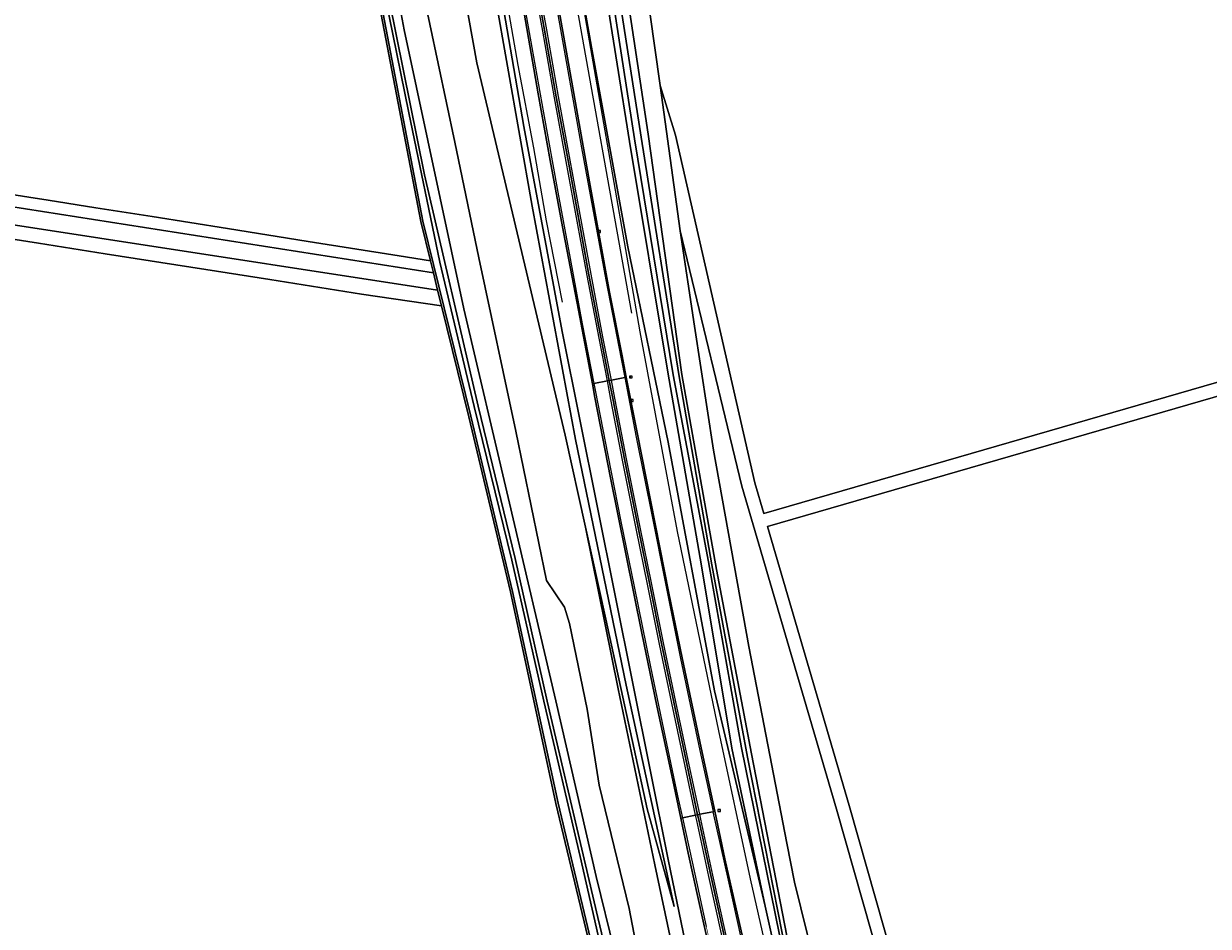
# Model space of a CAD drawing. Header units: metres. Extents: x 168032 to 180145, y 382923 to 399665.
# Tile 37 of 256: x 177828 to 178095, y 385937 to 386141. Entities that reach past the tile are written whole.
import ezdxf
from ezdxf.enums import TextEntityAlignment as Align

# ---------------------------------------------------------------- set-up
doc = ezdxf.new("R2010")
doc.units = ezdxf.units.M
doc.linetypes.add('VW-3-3_STREEP', pattern=[6, 3, -3])
doc.layers.get('0').update_dxf_attribs({"color": 8, "lineweight": 18})
for name, color, linetype, lineweight in [('B-WE-FV-GELEIDING_WILDRASTER-G', 8, 'Continuous', 18), ('B-WE-GR-BEPLANTING_CULTUUR_BOSPLANTSOEN-GV', 8, 'Continuous', 18), ('B-WE-GR-BOS_GEMENGD-GV', 8, 'Continuous', 18), ('B-WE-GR-BOS_NAALD-GV', 8, 'Continuous', 18), ('B-WE-IE-MEUBILAIR_WEGMEUBILAIR-G', 8, 'Continuous', 18), ('B-WE-IE-MEUBILAIR_WEGMEUBILAIR_PAAL-S', 8, 'Continuous', 18), ('B-WE-OG-TERREIN_CULTUURSCHEIDING-GV', 8, 'Continuous', 18), ('B-WE-OG-WATER_SLOOT-GV', 8, 'Continuous', 18), ('B-WE-OG-WEG-GV', 8, 'Continuous', 18), ('B-WE-RI-GWA_KOLK-S', 8, 'Continuous', 18), ('B-WE-VH-ONVERHARD-GV', 8, 'Continuous', 18), ('B-WE-VH-VERHARDING_ASFALT-GV', 8, 'Continuous', 18), ('B-WE-VH-VERHARDING_FUNDERING_ZAND-GV', 8, 'Continuous', 18), ('B-WE-VW-MARKERING_LANGS_STREEP_33-G', 8, 'VW-3-3_STREEP', 13), ('B-WE-VW-MARKERING_LANGS_STREEP_DOORGETROKKEN_3X015-G', 8, 'Continuous', 13), ('B-WE-VW-MARKERING_PICTOGRAM-G', 8, 'Continuous', 18)]:
    doc.layers.add(name, color=color, linetype=linetype, lineweight=lineweight)
doc.styles.add('NLCS-ISO', font='NLCS-ISO.ttf')

# ---------------------------------------------------------------- blocks, each defined once
blk = doc.blocks.new('SIE-WEG_PAAL_HECTOMETERPAAL-SO')
at = {"color": 0, "linetype": 'ByBlock', "lineweight": 18}
blk.add_lwpolyline([(-1.44375, -0.94375), (1.44375, -0.94375), (1.44375, 0.94375), (-1.44375, 0.94375)], close=True, dxfattribs=at)
at = {"color": 0, "linetype": 'ByBlock', "lineweight": 18, "style": 'NLCS-ISO'}
blk.add_text('hm', height=1.5, dxfattribs=at).set_placement((0, 0), align=Align.MIDDLE_CENTER)
at = {"style": 'NLCS-ISO'}
blk.add_attdef('WAARDE', (2.13125, -1.69375), '', height=1.5, dxfattribs=at)
blk = doc.blocks.new('SRI-KOLK-SO')
at = {"color": 0, "linetype": 'ByBlock', "lineweight": 18}
blk.add_lwpolyline([(-1.125, -1.125), (1.125, -1.125), (1.125, 1.125), (-1.125, 1.125)], close=True, dxfattribs=at)
at = {"color": 0, "linetype": 'ByBlock', "lineweight": 18, "style": 'NLCS-ISO'}
blk.add_text('k', height=1.5, dxfattribs=at).set_placement((0, 0), align=Align.MIDDLE_CENTER)

msp = doc.modelspace()

# ---------------------------------------------------------------- linework, layer by layer
at = {"layer": 'B-WE-FV-GELEIDING_WILDRASTER-G', "flags": 128}
for points in [[(178011.837, 385859.359), (178002.059, 385902.245), (178001.517, 385905.002), (178002.08, 385906.417), (178002.085, 385907.318), (178001.206, 385908.691), (178000.562, 385909.698), (177999.499, 385913.369), (177991.752, 385947.567), (177984.617, 385980.942), (177975.33, 386025.972), (177966.878, 386071.059), (177936.373, 386246.519), (177937.262, 386252.681), (177934.68, 386257.746), (177932.277, 386273.881), (177928.492, 386300.451)], [(177911.336, 386298.739), (177917.283, 386258.209), (177917.615, 386255.188), (177916.984, 386253.484), (177916.25, 386249.407), (177916.407, 386248.854), (177916.64, 386248.031), (177918.153, 386245.963), (177919.634, 386243.989), (177925.684, 386205.407), (177930.778, 386174.409), (177934.615, 386152.35), (177940.625, 386117.331), (177949.298, 386071.084), (177973.187, 385951.925), (177982.997, 385904.516), (177983.336, 385902.875), (177985.985, 385890.075), (177991.177, 385863.685)]]:
    msp.add_lwpolyline(points, dxfattribs=at)
at = {"layer": 'B-WE-GR-BEPLANTING_CULTUUR_BOSPLANTSOEN-GV', "flags": 128}
for points in [[(178013.295, 385899.854), (178001.71, 385946.84), (178000, 385955.65), (177991.44, 386000), (177983.42, 386044.31), (177979.17, 386072.33), (177975.91, 386093.84), (177971.378, 386126.6), (177969.1, 386143.07), (177965.321, 386164.855), (177960.598, 386192.078), (177952.642, 386241.346), (177952.521, 386242.237), (177952.328, 386243.655), (177952.114, 386245.227), (177945.936, 386290.676), (177939.745, 386340.092), (177935.712, 386389.451)], [(177917.842, 386383.449), (177924.93, 386335.682), (177926.234, 386323.939), (177934.999, 386259.22), (177941.349, 386218.563), (177947.649, 386182.437), (177953.989, 386145.851), (177955.938, 386135.229), (177964.094, 386090.231), (177973.239, 386046.114), (177983.655, 385989.971), (177995.076, 385941.403), (177987.586, 385977.047), (177980.714, 386018.238), (177973.097, 386061.89), (177964.48, 386113.956), (177958.9, 386148.949), (177952.45, 386194.411), (177949.315, 386222.856), (177944.479, 386261.069), (177941.871, 386278.52), (177939.163, 386303.325), (177933.574, 386356.522)], [(177937.278, 386355.194), (177939.677, 386333.546), (177941.263, 386314.309), (177943.593, 386291.869), (177945.767, 386275.787), (177949.539, 386245.083), (177953.148, 386218.281), (177956.821, 386194.489), (177968.717, 386115.657), (177976.297, 386061.409), (177984.14, 386017.393), (177992.02, 385975.776), (178001.525, 385926.933)], [(177978.575, 385911.364), (177970.162, 385950.702), (177961.956, 385990.486), (177954.558, 386026.941), (177949.959, 386047.714), (177930.032, 386131.691), (177909.832, 386243.525), (177906.003, 386241.902), (177902.754, 386240.736), (177900.615, 386239.37), (177907.177, 386207.256), (177917.501, 386149.374), (177925.042, 386113.789), (177930.47, 386087.691), (177938.841, 386048.637), (177945.769, 386014.869), (177949.824, 386008.921), (177950.93, 386005.231), (177954.954, 385985.878), (177957.64, 385968.75), (177964.382, 385940.909), (177969.649, 385913.393)]]:
    msp.add_lwpolyline(points, dxfattribs=at)
msp.add_lwpolyline([(177918.153, 386245.963), (177917.606, 386249.057), (177916.407, 386248.854), (177916.21, 386248.821), (177909.18, 386247.635), (177909.832, 386243.525), (177930.032, 386131.691), (177949.959, 386047.714), (177954.558, 386026.941), (177959.156, 386006.168), (177968.486, 385963.365), (177974.543, 385941.373), (177963.745, 385991.255), (177952.292, 386046.739), (177942.535, 386099.408), (177934.125, 386146.847), (177932.746, 386152.202), (177931.371, 386159.836), (177925.807, 386193.141), (177921.071, 386225.596)], close=True, dxfattribs=at)
at = {"layer": 'B-WE-GR-BOS_GEMENGD-GV', "flags": 128}
for points in [[(177810.34, 386104.368), (177828.913, 386101.425), (177833.27, 386100.734), (177844.024, 386099.03), (177856.73, 386097.016), (177873.725, 386094.323), (177891.933, 386091.437), (177912.526, 386088.173), (177919.556, 386087.049), (177917.383, 386095.895), (177907.73, 386146.28), (177901.688, 386177.809), (177897.072, 386203.531), (177892.577, 386227.49), (177889.57, 386244.325), (177886.645, 386260.701), (177878.384, 386313.465), (177871.203, 386358.306)], [(178080.343, 385720.468), (178071.935, 385747.58), (178068.404, 385761.688), (178066.19, 385772.865), (178061.078, 385789.476), (178054.332, 385812.487), (178042.579, 385854.295), (178029.162, 385900.013), (178011.164, 385963.291), (177989.862, 386036.226), (177975.91, 386093.84), (177979.17, 386072.33), (177983.42, 386044.31), (177991.44, 386000), (178000, 385955.65), (178001.71, 385946.84), (178013.295, 385899.854), (178014.313, 385895.575), (178016.312, 385885.668), (178019.306, 385870.072), (178022.67, 385852.397), (178034.75, 385801.12), (178046.99, 385752.96), (178060.32, 385704.65)]]:
    msp.add_lwpolyline(points, dxfattribs=at)
at = {"layer": 'B-WE-GR-BOS_NAALD-GV', "flags": 128}
msp.add_lwpolyline([(177971.378, 386126.6), (177974.825, 386115.392), (177992.766, 386036.982), (177994.806, 386029.998), (178199.142, 386089.128), (178174.776, 386169.539), (178159.901, 386225.7), (178137.346, 386299.287), (178108.386, 386290.095), (178011.336, 386256.957), (177952.521, 386242.237), (177952.642, 386241.346), (177960.598, 386192.078), (177965.321, 386164.855), (177969.1, 386143.07)], close=True, dxfattribs=at)
for points in [[(177958.912, 385918.359), (177947.885, 385964.557), (177937.601, 386012.32), (177928.201, 386051.854), (177922.058, 386076.861), (177904.023, 386079.553), (177883.33, 386082.808), (177868.835, 386085.087), (177846.168, 386088.652), (177831.116, 386091.02), (177808.427, 386094.588), (177767.759, 386100.984), (177761.711, 386101.936)], [(178196.758, 386085.315), (177995.647, 386027.118), (178014.046, 385964.121), (178032.044, 385900.845)]]:
    msp.add_lwpolyline(points, dxfattribs=at)
at = {"layer": 'B-WE-IE-MEUBILAIR_WEGMEUBILAIR-G', "flags": 128}
for points in [[(177949.376, 386077.736), (177945.727, 386096.055), (177942.882, 386112.582), (177939.388, 386131.176), (177936.481, 386147.694), (177929.982, 386186), (177924.131, 386222.05), (177919.942, 386249.451)], [(177951.332, 386151.444), (177964.932, 386075.212)]]:
    msp.add_lwpolyline(points, dxfattribs=at)
at = {"layer": 'B-WE-OG-TERREIN_CULTUURSCHEIDING-GV', "flags": 128}
msp.add_lwpolyline([(177768.892, 386110.938), (177768.985, 386108.815), (177770.539, 386107.769), (177920.219, 386084.348), (177919.556, 386087.049), (177912.526, 386088.173), (177891.933, 386091.437), (177873.725, 386094.323), (177856.73, 386097.016), (177844.024, 386099.03), (177833.27, 386100.734), (177828.913, 386101.425), (177810.34, 386104.368), (177794.811, 386106.83), (177783.631, 386108.602), (177772.95, 386110.295)], close=True, dxfattribs=at)
msp.add_lwpolyline([(177761.711, 386101.936), (177767.759, 386100.984), (177808.427, 386094.588), (177831.116, 386091.02), (177846.168, 386088.652), (177868.835, 386085.087), (177883.33, 386082.808), (177904.023, 386079.553), (177922.058, 386076.861), (177921.182, 386080.428), (177768.626, 386103.886)], dxfattribs=at)
at = {"layer": 'B-WE-OG-WATER_SLOOT-GV', "flags": 128}
for points in [[(178000.296, 385925.324), (177989.777, 385977.142), (177982.296, 386019.095), (177974.326, 386061.291), (177965.595, 386114.609), (177960.289, 386149.042), (177953.641, 386195.499), (177951.989, 386210.588), (177949.198, 386233.169), (177945.712, 386262.353), (177942.034, 386290.472), (177940.24, 386308.782), (177937.429, 386335.576), (177934.529, 386363.665)], [(177934.529, 386363.665), (177937.429, 386335.576), (177940.24, 386308.782), (177942.034, 386290.472), (177945.712, 386262.353), (177949.198, 386233.169), (177951.989, 386210.588), (177953.641, 386195.499), (177960.289, 386149.042), (177965.595, 386114.609), (177974.326, 386061.291), (177982.296, 386019.095), (177989.777, 385977.142), (178000.296, 385925.324)], [(177935.873, 386358.269), (177937.876, 386339.215), (177939.579, 386322.003), (177940.991, 386307.583), (177943.504, 386284.329), (177946.68, 386260.112), (177950.703, 386228.075), (177954.45, 386195.863), (177966.171, 386120.723), (177967.147, 386114.943), (177975.593, 386061.418), (177983.086, 386018.406), (177991.113, 385975.028), (178000.857, 385925.404)], [(178000.857, 385925.404), (177991.113, 385975.028), (177983.086, 386018.406), (177975.593, 386061.418), (177967.147, 386114.943), (177966.171, 386120.723), (177954.45, 386195.863), (177950.703, 386228.075), (177946.68, 386260.112), (177943.504, 386284.329), (177940.991, 386307.583), (177939.579, 386322.003), (177937.876, 386339.215), (177935.873, 386358.269)], [(177933.574, 386356.522), (177939.163, 386303.325), (177941.871, 386278.52), (177944.479, 386261.069), (177949.315, 386222.856), (177952.45, 386194.411), (177958.9, 386148.949), (177964.48, 386113.956), (177973.097, 386061.89), (177980.714, 386018.238), (177987.586, 385977.047), (177995.076, 385941.403), (177998.816, 385924.815)], [(178001.525, 385926.933), (177992.02, 385975.776), (177984.14, 386017.393), (177976.297, 386061.409), (177968.717, 386115.657), (177956.821, 386194.489), (177953.148, 386218.281), (177949.539, 386245.083), (177945.767, 386275.787), (177943.593, 386291.869), (177941.263, 386314.309), (177939.677, 386333.546), (177937.278, 386355.194)], [(177960.493, 385921.227), (177953.323, 385952.615), (177945.138, 385987.656), (177937.896, 386019.462), (177929.403, 386054.136), (177921.702, 386086.725), (177914.669, 386120.444), (177907.51, 386155.648), (177901.023, 386189.972), (177895.242, 386220.538), (177891.461, 386243.147), (177891.21, 386244.602), (177890.064, 386244.408), (177893.069, 386227.58), (177897.564, 386203.622), (177902.18, 386177.9), (177908.221, 386146.375), (177917.872, 386096.001), (177928.687, 386051.971), (177938.088, 386012.43), (177948.373, 385964.668), (177959.398, 385918.475)], [(177965.099, 385906.478), (177957.365, 385938.887), (177945.873, 385987.707), (177938.688, 386019.838), (177930.289, 386054.212), (177918.186, 386106.488), (177908.658, 386153.806), (177900.332, 386197.178), (177892.417, 386243.195), (177892.142, 386244.759), (177891.21, 386244.602), (177891.461, 386243.147), (177895.242, 386220.538), (177901.023, 386189.972), (177907.51, 386155.648), (177914.669, 386120.444), (177921.702, 386086.725), (177929.403, 386054.136), (177937.896, 386019.462), (177945.138, 385987.656), (177953.323, 385952.615), (177960.493, 385921.227)], [(177965.205, 385914.418), (177956.977, 385948.122), (177947.85, 385987.756), (177937.101, 386033.625), (177927.08, 386076.245), (177913.611, 386139.207), (177907.541, 386171.736), (177899.465, 386212.505), (177893.66, 386245.015), (177892.142, 386244.759), (177892.417, 386243.195), (177900.332, 386197.178), (177908.658, 386153.806), (177918.186, 386106.488), (177930.289, 386054.212), (177938.688, 386019.838), (177945.873, 385987.707), (177957.365, 385938.887), (177965.099, 385906.478)]]:
    msp.add_lwpolyline(points, dxfattribs=at)
at = {"layer": 'B-WE-OG-WEG-GV', "flags": 128}
for points in [[(177998.816, 385924.815), (177995.076, 385941.403), (177983.655, 385989.971), (177973.239, 386046.114), (177964.094, 386090.231), (177955.938, 386135.229), (177953.989, 386145.851), (177947.649, 386182.437), (177941.349, 386218.563), (177934.999, 386259.22), (177926.234, 386323.939), (177924.93, 386335.682), (177917.842, 386383.449)], [(177921.215, 386346.161), (177923.772, 386327.925), (177926.556, 386307.674), (177928.315, 386294.88), (177932.992, 386263.069), (177934.745, 386251.982), (177930.761, 386251.328), (177933.832, 386231.2), (177938.124, 386204.591), (177943.877, 386170.102), (177945.933, 386159.066), (177947.878, 386147.787), (177951.661, 386126.063), (177955.459, 386104.901), (177959.974, 386079.994), (177962.81, 386065.614), (177963.759, 386060.775), (177966.182, 386048.283), (177973.338, 386012.022), (177976.398, 385997.486), (177980.669, 385977.141), (177983.719, 385962.826), (177986.022, 385952.065), (177990.028, 385934.185)], [(177982.997, 385904.516), (177973.187, 385951.925), (177949.298, 386071.084), (177940.625, 386117.331), (177934.615, 386152.35), (177930.778, 386174.409), (177925.684, 386205.407), (177919.634, 386243.989), (177918.153, 386245.963), (177921.071, 386225.596), (177925.807, 386193.141), (177931.371, 386159.836), (177932.746, 386152.202), (177934.125, 386146.847), (177942.535, 386099.408), (177952.292, 386046.739), (177963.745, 385991.255), (177974.543, 385941.373), (177968.486, 385963.365), (177959.156, 386006.168), (177954.558, 386026.941), (177961.956, 385990.486), (177970.162, 385950.702), (177978.575, 385911.364)], [(177959.398, 385918.475), (177948.373, 385964.668), (177938.088, 386012.43), (177928.687, 386051.971), (177917.872, 386096.001), (177908.221, 386146.375), (177902.18, 386177.9), (177897.564, 386203.622), (177893.069, 386227.58), (177890.064, 386244.408), (177889.57, 386244.325), (177892.577, 386227.49), (177897.072, 386203.531), (177901.688, 386177.809), (177907.73, 386146.28), (177917.383, 386095.895), (177919.556, 386087.049), (177920.219, 386084.348), (177921.182, 386080.428), (177922.058, 386076.861), (177928.201, 386051.854), (177937.601, 386012.32), (177947.885, 385964.557), (177958.912, 385918.359)], [(177907.541, 386171.736), (177913.611, 386139.207), (177927.08, 386076.245), (177937.101, 386033.625), (177947.85, 385987.756), (177956.977, 385948.122), (177965.205, 385914.418)], [(177934.615, 386152.35), (177940.625, 386117.331), (177949.298, 386071.084), (177973.187, 385951.925), (177982.997, 385904.516)], [(177969.649, 385913.393), (177964.382, 385940.909), (177957.64, 385968.75), (177954.954, 385985.878), (177950.93, 386005.231), (177949.824, 386008.921), (177945.769, 386014.869), (177938.841, 386048.637), (177930.47, 386087.691), (177925.042, 386113.789), (177917.501, 386149.374)], [(177984.527, 385922.71), (177981.126, 385938.045), (177977.755, 385953.354), (177976.079, 385961.24), (177974.249, 385969.854), (177970.673, 385986.64), (177967.244, 386003.055), (177963.626, 386020.954), (177960.199, 386038.069), (177956.687, 386056.175), (177956.099, 386059.274), (177952.64, 386077.486), (177949.598, 386093.491), (177946.583, 386109.706), (177943.9, 386124.763), (177940.697, 386142.93)]]:
    msp.add_lwpolyline(points, dxfattribs=at)
at = {"layer": 'B-WE-VH-ONVERHARD-GV', "flags": 128}
for points in [[(178122.274, 386358.894), (178136.467, 386302.155), (178107.448, 386292.945), (178010.486, 386259.837), (177952.114, 386245.227), (177952.328, 386243.655), (177952.521, 386242.237), (178011.336, 386256.957), (178108.386, 386290.095), (178137.346, 386299.287), (178159.901, 386225.7), (178174.776, 386169.539), (178199.142, 386089.128), (177994.806, 386029.998), (177992.766, 386036.982), (177974.825, 386115.392)], [(177974.825, 386115.392), (177971.378, 386126.6), (177975.91, 386093.84), (177989.862, 386036.226), (178011.164, 385963.291), (178029.162, 385900.013), (178042.579, 385854.295), (178054.332, 385812.487), (178061.078, 385789.476), (178066.19, 385772.865), (178068.404, 385761.688), (178071.935, 385747.58), (178080.343, 385720.468)], [(178083.215, 385721.334), (178074.825, 385748.39), (178071.332, 385762.344), (178069.102, 385773.599), (178063.952, 385790.34), (178057.21, 385813.331), (178045.461, 385855.129), (178032.044, 385900.845), (178014.046, 385964.121), (177995.647, 386027.118), (178196.758, 386085.315), (178197.923, 386085.652), (178224.401, 386083.709), (178242.474, 386082.383), (178354.141, 386060.879), (178431.783, 386047.755)]]:
    msp.add_lwpolyline(points, dxfattribs=at)
at = {"layer": 'B-WE-VH-VERHARDING_ASFALT-GV', "flags": 128}
for points in [[(177941.925, 386158.37), (177941.476, 386158.292), (177938.465, 386157.769), (177938.076, 386157.701), (177940.697, 386142.93), (177943.9, 386124.763), (177946.583, 386109.706), (177949.598, 386093.491), (177952.64, 386077.486), (177956.099, 386059.274), (177956.445, 386059.342), (177959.475, 386059.932), (177959.924, 386060.02), (177958.019, 386069.817), (177955.322, 386083.922), (177950.6, 386109.687), (177947.955, 386124.032), (177945.314, 386139.115), (177943.041, 386151.845)], [(177945.933, 386159.066), (177945.464, 386158.985), (177942.398, 386158.452), (177941.925, 386158.37), (177943.041, 386151.845), (177945.314, 386139.115), (177947.955, 386124.032), (177950.6, 386109.687), (177955.322, 386083.922), (177958.019, 386069.817), (177959.924, 386060.02), (177960.396, 386060.111), (177963.402, 386060.687), (177963.759, 386060.775), (177962.81, 386065.614), (177959.974, 386079.994), (177955.459, 386104.901), (177951.661, 386126.063), (177947.878, 386147.787)], [(177959.924, 386060.02), (177959.475, 386059.932), (177956.445, 386059.342), (177956.099, 386059.274), (177956.687, 386056.175), (177960.199, 386038.069), (177963.626, 386020.954), (177967.244, 386003.055), (177970.673, 385986.64), (177974.249, 385969.854), (177976.079, 385961.24), (177976.441, 385961.317), (177979.405, 385961.947), (177979.856, 385962.043), (177977.471, 385973.188), (177974.487, 385987.46), (177971.679, 386000.72), (177969.029, 386013.892), (177966.419, 386026.842), (177963.419, 386041.903), (177960.717, 386055.945)], [(177963.759, 386060.775), (177963.402, 386060.687), (177960.396, 386060.111), (177959.924, 386060.02), (177960.717, 386055.945), (177963.419, 386041.903), (177966.419, 386026.842), (177969.029, 386013.892), (177971.679, 386000.72), (177974.487, 385987.46), (177977.471, 385973.188), (177979.856, 385962.043), (177980.325, 385962.142), (177983.298, 385962.706), (177983.719, 385962.826), (177980.669, 385977.141), (177976.398, 385997.486), (177973.338, 386012.022), (177966.182, 386048.283)], [(177983.719, 385962.826), (177983.298, 385962.706), (177980.325, 385962.142), (177979.856, 385962.043), (177980.095, 385960.923), (177982.842, 385948.331), (177985.846, 385934.723), (177988.439, 385923.096), (177990.532, 385913.656), (177993.502, 385900.39), (177996.708, 385886.482), (178000.109, 385871.813), (178001.82, 385864.451), (178002.287, 385864.559), (178005.291, 385865.252), (178005.67, 385865.353), (178003.281, 385875.327), (177999.64, 385891.715), (177995.214, 385910.867), (177990.028, 385934.185), (177986.022, 385952.065)], [(177990.532, 385913.656), (177988.439, 385923.096), (177985.846, 385934.723), (177982.842, 385948.331), (177980.095, 385960.923), (177979.856, 385962.043), (177979.405, 385961.947), (177976.441, 385961.317), (177976.079, 385961.24), (177977.755, 385953.354), (177981.126, 385938.045), (177984.527, 385922.71), (177988.206, 385906.446), (177988.71, 385904.232), (177992.436, 385887.848), (177995.572, 385874.122), (177998.01, 385863.567), (177998.389, 385863.655), (178001.381, 385864.349), (178001.82, 385864.451), (178000.109, 385871.813), (177996.708, 385886.482), (177993.502, 385900.39)]]:
    msp.add_lwpolyline(points, close=True, dxfattribs=at)
at = {"layer": 'B-WE-VH-VERHARDING_FUNDERING_ZAND-GV', "flags": 128}
msp.add_lwpolyline([(177770.539, 386107.769), (177768.626, 386103.886), (177921.182, 386080.428), (177920.219, 386084.348)], close=True, dxfattribs=at)
at = {"layer": 'B-WE-VW-MARKERING_LANGS_STREEP_33-G', "flags": 128}
for points in [[(178188.232, 385233.416, 0.15, 0.15, 0), (178187.961, 385234.378, 0.15, 0.15, 0), (178186.176, 385241.011, 0.15, 0.15, 0), (178184.507, 385246.915, 0.15, 0.15, 0), (178183.528, 385250.248, 0.15, 0.15, 0), (178181.581, 385256.349, 0.15, 0.15, 0), (178177.952, 385267.511, 0.15, 0.15, 0), (178173.914, 385279.175, 0.15, 0.15, 0), (178170.512, 385288.717, 0.15, 0.15, 0), (178169.531, 385291.47, 0.15, 0.15, 0), (178163.402, 385308.296, 0.15, 0.15, 0), (178157.281, 385325.453, 0.15, 0.15, 0), (178152.124, 385339.764, 0.15, 0.15, 0), (178147.2, 385353.739, 0.15, 0.15, 0), (178136.965, 385383.061, 0.15, 0.15, 0), (178136.215, 385385.21, 0.15, 0.15, 0), (178131.407, 385399.347, 0.15, 0.15, 0), (178125.642, 385416.412, 0.15, 0.15, 0), (178119.91, 385433.567, 0.15, 0.15, 0), (178114.26, 385450.81, 0.15, 0.15, 0), (178108.616, 385467.883, 0.15, 0.15, 0), (178105.369, 385478.028, 0.15, 0.15, 0), (178103.06, 385485.243, 0.15, 0.15, 0), (178097.618, 385502.36, 0.15, 0.15, 0), (178092.229, 385519.575, 0.15, 0.15, 0), (178079.905, 385560.107, 0.15, 0.15, 0), (178075.867, 385573.664, 0.15, 0.15, 0), (178074.734, 385577.467, 0.15, 0.15, 0), (178071.264, 385589.068, 0.15, 0.15, 0), (178062.785, 385617.901, 0.15, 0.15, 0), (178056.046, 385641.139, 0.15, 0.15, 0), (178051.126, 385658.556, 0.15, 0.15, 0), (178048.004, 385669.779, 0.15, 0.15, 0), (178046.321, 385675.828, 0.15, 0.15, 0), (178041.447, 385693.413, 0.15, 0.15, 0), (178036.739, 385710.901, 0.15, 0.15, 0), (178032.069, 385728.516, 0.15, 0.15, 0), (178032.005, 385728.76, 0.15, 0.15, 0), (178027.474, 385746.08, 0.15, 0.15, 0), (178022.168, 385766.435, 0.15, 0.15, 0), (178018.542, 385781.091, 0.15, 0.15, 0), (178014.017, 385798.599, 0.15, 0.15, 0), (178008.984, 385819.216, 0.15, 0.15, 0), (178002.639, 385845.569, 0.15, 0.15, 0), (177998.389, 385863.655, 0.15, 0.15, 0), (177997.798, 385866.171, 0.15, 0.15, 0), (177992.348, 385889.71, 0.15, 0.15, 0), (177986.391, 385916.165, 0.15, 0.15, 0), (177985.092, 385921.931, 0.15, 0.15, 0), (177981.817, 385936.806, 0.15, 0.15, 0), (177978.596, 385951.428, 0.15, 0.15, 0), (177976.441, 385961.317, 0.15, 0.15, 0), (177975.347, 385966.335, 0.15, 0.15, 0), (177972.258, 385981.016, 0.15, 0.15, 0), (177969.157, 385995.771, 0.15, 0.15, 0), (177965.51, 386013.532, 0.15, 0.15, 0), (177962.559, 386028.255, 0.15, 0.15, 0), (177959.619, 386043.179, 0.15, 0.15, 0), (177956.739, 386057.833, 0.15, 0.15, 0), (177956.445, 386059.342, 0.15, 0.15, 0), (177953.819, 386072.845, 0.15, 0.15, 0), (177951.111, 386087.555, 0.15, 0.15, 0), (177948.336, 386102.552, 0.15, 0.15, 0), (177945.069, 386120.414, 0.15, 0.15, 0), (177942.454, 386135.185, 0.15, 0.15, 0), (177939.785, 386150.09, 0.15, 0.15, 0), (177938.465, 386157.769, 0.15, 0.15, 0), (177936.7, 386168.033, 0.15, 0.15, 0), (177934.652, 386179.991, 0.15, 0.15, 0), (177932.691, 386191.929, 0.15, 0.15, 0), (177930.685, 386203.926, 0.15, 0.15, 0), (177928.754, 386215.798, 0.15, 0.15, 0), (177926.836, 386227.774, 0.15, 0.15, 0), (177924.995, 386239.652, 0.15, 0.15, 0), (177923.149, 386251.728, 0.15, 0.15, 0), (177922.601, 386255.296, 0.15, 0.15, 0), (177922.41, 386256.541, 0.15, 0.15, 0), (177921.324, 386263.616, 0.15, 0.15, 0), (177918.648, 386281.671, 0.15, 0.15, 0), (177915.652, 386302.364, 0.15, 0.15, 0), (177913.954, 386314.37, 0.15, 0.15, 0), (177911.806, 386329.478, 0.15, 0.15, 0), (177909.296, 386347.553, 0.15, 0.15, 0), (177908.173, 386355.664, 0.15, 0.15, 0), (177906.899, 386365.507, 0.15, 0.15, 0), (177905.785, 386374.109, 0.15, 0.15, 0), (177903.225, 386395.575, 0.15, 0.15, 0), (177901.839, 386407.647, 0.15, 0.15, 0), (177900.228, 386422.349, 0.15, 0.15, 0), (177898.934, 386434.519, 0.15, 0.15, 0), (177896.926, 386455.109, 0.15, 0.15, 0), (177896.855, 386455.84, 0.15, 0.15, 0), (177895.328, 386474.091, 0.15, 0.15, 0), (177893.699, 386494.79, 0.15, 0.15, 0), (177892.882, 386507.068, 0.15, 0.15, 0), (177892.681, 386510.092, 0.15, 0.15, 0), (177891.589, 386528.22, 0.15, 0.15, 0), (177890.808, 386543.307, 0.15, 0.15, 0), (177890.263, 386555.057, 0.15, 0.15, 0), (177890.046, 386559.711, 0.15, 0.15, 0), (177889.343, 386576.803, 0.15, 0.15, 0), (177889.041, 386585.697, 0.15, 0.15, 0), (177888.503, 386603.79, 0.15, 0.15, 0), (177888.45, 386605.522, 0.15, 0.15, 0), (177887.619, 386632.649, 0.15, 0.15, 0), (177887.478, 386637.25, 0.15, 0.15, 0), (177886.991, 386655.22, 0.15, 0.15, 0), (177886.382, 386676.469, 0.15, 0.15, 0), (177885.73, 386703.74, 0.15, 0.15, 0), (177885.417, 386710.793, 0.15, 0.15, 0), (177885.36, 386712.718, 0.15, 0.15, 0), (177885.139, 386715.761, 0.15, 0.15, 0), (177884.799, 386721.709, 0.15, 0.15, 0), (177883.39, 386745.978, 0.15, 0.15, 0), (177882.722, 386758.153, 0.15, 0.15, 0), (177882.396, 386770.185, 0.15, 0.15, 0), (177882.079, 386794.418, 0.15, 0.15, 0), (177881.781, 386818.597, 0.15, 0.15, 0), (177881.171, 386848.735, 0.15, 0.15, 0), (177880.539, 386873.075, 0.15, 0.15, 0), (177880.112, 386889.376, 0.15, 0.15, 0), (177879.752, 386903.067, 0.15, 0.15, 0), (177878.955, 386933.447, 0.15, 0.15, 0), (177878.185, 386962.68, 0.15, 0.15, 0), (177878.088, 386966.353, 0.15, 0.15, 0), (177877.5, 386986.407, 0.15, 0.15, 0), (177876.725, 387004.167, 0.15, 0.15, 0), (177875.658, 387022.21, 0.15, 0.15, 0), (177874.496, 387037.147, 0.15, 0.15, 0), (177873.701, 387045.961, 0.15, 0.15, 0), (177873.046, 387052.047, 0.15, 0.15, 0), (177872.382, 387057.893, 0.15, 0.15, 0), (177872.005, 387060.716, 0.15, 0.15, 0), (177871.593, 387063.795, 0.15, 0.15, 0), (177870.635, 387069.874, 0.15, 0.15, 0), (177869.435, 387075.861, 0.15, 0.15, 0), (177868.068, 387081.199, 0.15, 0.15, 0), (177867.647, 387082.809, 0.15, 0.15, 0), (177866.328, 387087.284, 0.15, 0.15, 0), (177864.305, 387092.78, 0.15, 0.15, 0), (177861.837, 387098.239, 0.15, 0.15, 0), (177860.804, 387100.228, 0.15, 0.15, 0), (177859.073, 387103.357, 0.15, 0.15, 0), (177857.021, 387106.75, 0.15, 0.15, 0), (177855.743, 387108.654, 0.15, 0.15, 0), (177854.342, 387110.673, 0.15, 0.15, 0), (177852.945, 387112.521, 0.15, 0.15, 0), (177851.607, 387114.21, 0.15, 0.15, 0), (177849.576, 387116.584, 0.15, 0.15, 0), (177847.9, 387118.35, 0.15, 0.15, 0), (177845.529, 387120.692, 0.15, 0.15, 0), (177843.935, 387122.159, 0.15, 0.15, 0), (177840.947, 387124.804, 0.15, 0.15, 0), (177838.382, 387126.877, 0.15, 0.15, 0), (177836.076, 387128.633, 0.15, 0.15, 0), (177834.079, 387130.047, 0.15, 0.15, 0), (177832.472, 387131.12, 0.15, 0.15, 0), (177829.525, 387133.009, 0.15, 0.15, 0), (177827.319, 387134.28, 0.15, 0.15, 0), (177825.672, 387135.138, 0.15, 0.15, 0), (177824.768, 387135.609, 0.15, 0.15, 0), (177822.069, 387136.918, 0.15, 0.15, 0), (177819.611, 387137.986, 0.15, 0.15, 0), (177815.134, 387139.677, 0.15, 0.15, 0), (177812.457, 387140.574, 0.15, 0.15, 0), (177809.719, 387141.382, 0.15, 0.15, 0), (177807.06, 387142.112, 0.15, 0.15, 0), (177803.516, 387142.906, 0.15, 0.15, 0), (177800.803, 387143.366, 0.15, 0.15, 0), (177798.09, 387143.748, 0.15, 0.15, 0), (177792.117, 387144.284, 0.15, 0.15, 0), (177786.409, 387144.35, 0.15, 0.15, 0), (177783.626, 387144.24, 0.15, 0.15, 0), (177778.351, 387143.801, 0.15, 0.15, 0), (177774.411, 387143.223, 0.15, 0.15, 0), (177770.477, 387142.406, 0.15, 0.15, 0), (177767.224, 387141.583, 0.15, 0.15, 0), (177764.5, 387140.783, 0.15, 0.15, 0), (177761.427, 387139.738, 0.15, 0.15, 0), (177757.949, 387138.499, 0.15, 0.15, 0), (177754.813, 387137.235, 0.15, 0.15, 0), (177751.374, 387135.731, 0.15, 0.15, 0), (177749.199, 387134.628, 0.15, 0.15, 0), (177746.54, 387133.222, 0.15, 0.15, 0), (177744.247, 387131.835, 0.15, 0.15, 0), (177741.322, 387129.899, 0.15, 0.15, 0), (177738.684, 387127.948, 0.15, 0.15, 0), (177736.57, 387126.258, 0.15, 0.15, 0), (177734.331, 387124.341, 0.15, 0.15, 0), (177733.17, 387123.347, 0.15, 0.15, 0), (177730.675, 387120.996, 0.15, 0.15, 0), (177727.351, 387117.607, 0.15, 0.15, 0), (177725.622, 387115.69, 0.15, 0.15, 0), (177724.246, 387114.09, 0.15, 0.15, 0), (177722.795, 387112.326, 0.15, 0.15, 0), (177720.206, 387109.026, 0.15, 0.15, 0), (177717.594, 387105.425, 0.15, 0.15, 0), (177716.006, 387103.04, 0.15, 0.15, 0), (177713.888, 387099.58, 0.15, 0.15, 0), (177712.211, 387096.591, 0.15, 0.15, 0), (177710.244, 387092.734, 0.15, 0.15, 0), (177708.172, 387088.425, 0.15, 0.15, 0), (177705.048, 387081.262, 0.15, 0.15, 0), (177703.096, 387076.164, 0.15, 0.15, 0), (177701.23, 387070.732, 0.15, 0.15, 0), (177699.775, 387066.07, 0.15, 0.15, 0), (177697.115, 387056.586, 0.15, 0.15, 0), (177695.312, 387049.562, 0.15, 0.15, 0), (177693.56, 387041.96, 0.15, 0.15, 0), (177692.461, 387036.848, 0.15, 0.15, 0), (177692.443, 387036.762, 0.15, 0.15, 0), (177691.067, 387029.461, 0.15, 0.15, 0), (177690.675, 387026.923, 0.15, 0.15, 0), (177689.719, 387019.323, 0.15, 0.15, 0), (177688.898, 387011.612, 0.15, 0.15, 0), (177687.632, 386999.469, 0.15, 0.15, 0), (177686.954, 386992.634, 0.15, 0.15, 0), (177686.743, 386990.607, 0.15, 0.15, 0), (177686.628, 386987.693, 0.15, 0.15, 0), (177686.744, 386986.497, 0.15, 0.15, 0), (177686.96, 386985.447, 0.15, 0.15, 0), (177687.138, 386984.738, 0, 0, 0)], [(178051.298, 386937.903, 0.15, 0.15, 0), (178051.998, 386939.01, 0.15, 0.15, 0), (178052.713, 386940.326, 0.15, 0.15, 0), (178053.603, 386942.533, 0.15, 0.15, 0), (178053.639, 386942.974, 0.15, 0.15, 0), (178053.796, 386943.632, 0.15, 0.15, 0), (178054.161, 386945.434, 0.15, 0.15, 0), (178054.6, 386948.381, 0.15, 0.15, 0), (178054.989, 386951.36, 0.15, 0.15, 0), (178055.455, 386954.625, 0.15, 0.15, 0), (178055.929, 386958.445, 0.15, 0.15, 0), (178056.537, 386963.344, 0.15, 0.15, 0), (178057.929, 386974.795, 0.15, 0.15, 0), (178058.524, 386980.678, 0.15, 0.15, 0), (178059.307, 386989.413, 0.15, 0.15, 0), (178059.663, 386998.475, 0.15, 0.15, 0), (178059.714, 387004.051, 0.15, 0.15, 0), (178059.649, 387008.311, 0.15, 0.15, 0), (178059.417, 387014.068, 0.15, 0.15, 0), (178059.12, 387019.174, 0.15, 0.15, 0), (178058.461, 387026.255, 0.15, 0.15, 0), (178057.525, 387033.784, 0.15, 0.15, 0), (178056.052, 387043.454, 0.15, 0.15, 0), (178055.091, 387048.83, 0.15, 0.15, 0), (178053.987, 387053.663, 0.15, 0.15, 0), (178052.554, 387058.722, 0.15, 0.15, 0), (178051.043, 387063.131, 0.15, 0.15, 0), (178049.717, 387066.225, 0.15, 0.15, 0), (178047.564, 387070.639, 0.15, 0.15, 0), (178045.774, 387073.627, 0.15, 0.15, 0), (178044.135, 387076.046, 0.15, 0.15, 0), (178042.338, 387078.449, 0.15, 0.15, 0), (178039.988, 387081.321, 0.15, 0.15, 0), (178037.902, 387083.599, 0.15, 0.15, 0), (178034.653, 387086.667, 0.15, 0.15, 0), (178031.804, 387089.118, 0.15, 0.15, 0), (178028.932, 387091.461, 0.15, 0.15, 0), (178025.582, 387093.957, 0.15, 0.15, 0), (178022.233, 387096.218, 0.15, 0.15, 0), (178019.788, 387097.705, 0.15, 0.15, 0), (178015.644, 387100.021, 0.15, 0.15, 0), (178011.516, 387101.948, 0.15, 0.15, 0), (178007.977, 387103.34, 0.15, 0.15, 0), (178003.965, 387104.714, 0.15, 0.15, 0), (178000.869, 387105.62, 0.15, 0.15, 0), (177997.382, 387106.464, 0.15, 0.15, 0), (177994.029, 387107.167, 0.15, 0.15, 0), (177990.637, 387107.729, 0.15, 0.15, 0), (177988.008, 387108.009, 0.15, 0.15, 0), (177984.928, 387108.258, 0.15, 0.15, 0), (177982.474, 387108.35, 0.15, 0.15, 0), (177980.137, 387108.357, 0.15, 0.15, 0), (177979.147, 387108.36, 0.15, 0.15, 0), (177977.226, 387108.312, 0.15, 0.15, 0), (177973.715, 387108.11, 0.15, 0.15, 0), (177971.036, 387107.859, 0.15, 0.15, 0), (177968.395, 387107.523, 0.15, 0.15, 0), (177965.428, 387107.019, 0.15, 0.15, 0), (177962.988, 387106.506, 0.15, 0.15, 0), (177960.77, 387105.972, 0.15, 0.15, 0), (177958.031, 387105.265, 0.15, 0.15, 0), (177956.339, 387104.742, 0.15, 0.15, 0), (177953.725, 387103.815, 0.15, 0.15, 0), (177951.161, 387102.801, 0.15, 0.15, 0), (177948.526, 387101.684, 0.15, 0.15, 0), (177946.053, 387100.571, 0.15, 0.15, 0), (177944.3, 387099.727, 0.15, 0.15, 0), (177942.304, 387098.676, 0.15, 0.15, 0), (177940.603, 387097.688, 0.15, 0.15, 0), (177937.591, 387095.75, 0.15, 0.15, 0), (177935.389, 387094.209, 0.15, 0.15, 0), (177933.401, 387092.828, 0.15, 0.15, 0), (177930.991, 387090.939, 0.15, 0.15, 0), (177929.068, 387089.324, 0.15, 0.15, 0), (177927.29, 387087.765, 0.15, 0.15, 0), (177925.804, 387086.352, 0.15, 0.15, 0), (177923.862, 387084.398, 0.15, 0.15, 0), (177921.702, 387082.149, 0.15, 0.15, 0), (177919.953, 387080.202, 0.15, 0.15, 0), (177917.513, 387077.248, 0.15, 0.15, 0), (177915.637, 387074.776, 0.15, 0.15, 0), (177914.056, 387072.43, 0.15, 0.15, 0), (177911.653, 387068.66, 0.15, 0.15, 0), (177910.223, 387066.135, 0.15, 0.15, 0), (177908.717, 387063.401, 0.15, 0.15, 0), (177905.967, 387057.967, 0.15, 0.15, 0), (177904.549, 387054.919, 0.15, 0.15, 0), (177904.297, 387054.378, 0.15, 0.15, 0), (177902.997, 387051.356, 0.15, 0.15, 0), (177901.785, 387048.374, 0.15, 0.15, 0), (177900.611, 387045.176, 0.15, 0.15, 0), (177899.155, 387040.701, 0.15, 0.15, 0), (177897.918, 387036.256, 0.15, 0.15, 0), (177897.416, 387034.171, 0.15, 0.15, 0), (177896.714, 387031.021, 0.15, 0.15, 0), (177896.448, 387029.82, 0.15, 0.15, 0), (177895.333, 387024.798, 0.15, 0.15, 0), (177894.816, 387022.126, 0.15, 0.15, 0), (177893.829, 387016.262, 0.15, 0.15, 0), (177893.338, 387012.575, 0.15, 0.15, 0), (177893.218, 387011.6, 0.15, 0.15, 0), (177892.527, 387005.96, 0.15, 0.15, 0), (177891.982, 386999.885, 0.15, 0.15, 0), (177891.596, 386993.345, 0.15, 0.15, 0), (177891.453, 386987.241, 0.15, 0.15, 0), (177891.523, 386981.713, 0.15, 0.15, 0), (177891.831, 386969.644, 0.15, 0.15, 0), (177892.047, 386961.011, 0.15, 0.15, 0), (177892.134, 386957.53, 0.15, 0.15, 0), (177892.641, 386939.969, 0.15, 0.15, 0), (177892.923, 386927.913, 0.15, 0.15, 0), (177893.302, 386912.855, 0.15, 0.15, 0), (177893.703, 386897.82, 0.15, 0.15, 0), (177894.017, 386887.678, 0.15, 0.15, 0), (177894.085, 386885.499, 0.15, 0.15, 0), (177894.312, 386873.627, 0.15, 0.15, 0), (177894.76, 386858.403, 0.15, 0.15, 0), (177895.153, 386843.501, 0.15, 0.15, 0), (177895.402, 386831.606, 0.15, 0.15, 0), (177895.701, 386815.857, 0.15, 0.15, 0), (177895.823, 386801.109, 0.15, 0.15, 0), (177895.951, 386785.418, 0.15, 0.15, 0), (177895.976, 386770.671, 0.15, 0.15, 0), (177895.779, 386758.827, 0.15, 0.15, 0), (177895.064, 386746.818, 0.15, 0.15, 0), (177894.229, 386734.55, 0.15, 0.15, 0), (177893.4, 386722.499, 0.15, 0.15, 0), (177892.87, 386713.448, 0.15, 0.15, 0), (177892.85, 386713.101, 0.15, 0.15, 0), (177892.943, 386698.063, 0.15, 0.15, 0), (177893.332, 386682.786, 0.15, 0.15, 0), (177893.865, 386664.625, 0.15, 0.15, 0), (177894.192, 386652.364, 0.15, 0.15, 0), (177894.712, 386634.426, 0.15, 0.15, 0), (177894.823, 386630.676, 0.15, 0.15, 0), (177895.624, 386603.643, 0.15, 0.15, 0), (177895.673, 386601.971, 0.15, 0.15, 0), (177896.343, 386580.015, 0.15, 0.15, 0), (177897.18, 386559.084, 0.15, 0.15, 0), (177897.363, 386555.394, 0.15, 0.15, 0), (177898.379, 386534.88, 0.15, 0.15, 0), (177899.335, 386516.789, 0.15, 0.15, 0), (177900.009, 386507.495, 0.15, 0.15, 0), (177900.565, 386498.623, 0.15, 0.15, 0), (177901.2, 386489.22, 0.15, 0.15, 0), (177902.844, 386468.646, 0.15, 0.15, 0), (177903.924, 386455.73, 0.15, 0.15, 0), (177904.238, 386453.238, 0.15, 0.15, 0), (177905.495, 386439.692, 0.15, 0.15, 0), (177907.222, 386423.125, 0.15, 0.15, 0), (177908.559, 386411.253, 0.15, 0.15, 0), (177910.58, 386393.478, 0.15, 0.15, 0), (177913.843, 386366.527, 0.15, 0.15, 0), (177915.197, 386356.539, 0.15, 0.15, 0), (177915.894, 386351.281, 0.15, 0.15, 0), (177918.374, 386333.581, 0.15, 0.15, 0), (177921.181, 386313.348, 0.15, 0.15, 0), (177923.467, 386297.709, 0.15, 0.15, 0), (177926.069, 386279.89, 0.15, 0.15, 0), (177927.899, 386267.7, 0.15, 0.15, 0), (177929.431, 386257.608, 0.15, 0.15, 0), (177929.62, 386256.362, 0.15, 0.15, 0), (177931.519, 386243.851, 0.15, 0.15, 0), (177935.211, 386220.073, 0.15, 0.15, 0), (177939.191, 386196.092, 0.15, 0.15, 0), (177942.095, 386178.294, 0.15, 0.15, 0), (177945.464, 386158.985, 0.15, 0.15, 0), (177948.321, 386142.608, 0.15, 0.15, 0), (177953.68, 386112.56, 0.15, 0.15, 0), (177959.149, 386082.728, 0.15, 0.15, 0), (177962.58, 386064.928, 0.15, 0.15, 0), (177963.402, 386060.687, 0.15, 0.15, 0), (177966.006, 386047.269, 0.15, 0.15, 0), (177969.566, 386029.329, 0.15, 0.15, 0), (177972.491, 386014.61, 0.15, 0.15, 0), (177976.025, 385997.291, 0.15, 0.15, 0), (177980.368, 385976.517, 0.15, 0.15, 0), (177983.338, 385962.782, 0.15, 0.15, 0), (177983.298, 385962.706, 0.15, 0.15, 0), (177986.719, 385947.29, 0.15, 0.15, 0), (177990.651, 385929.495, 0.15, 0.15, 0), (177994.626, 385911.741, 0.15, 0.15, 0), (177998.608, 385894.135, 0.15, 0.15, 0), (178002.911, 385875.12, 0.15, 0.15, 0), (178005.291, 385865.252, 0.15, 0.15, 0), (178006.692, 385859.163, 0.15, 0.15, 0), (178009.465, 385847.409, 0.15, 0.15, 0), (178015.345, 385822.861, 0.15, 0.15, 0), (178017.971, 385812.213, 0.15, 0.15, 0), (178020.987, 385800.077, 0.15, 0.15, 0), (178027.539, 385774.128, 0.15, 0.15, 0), (178029.048, 385768.217, 0.15, 0.15, 0), (178031.98, 385756.738, 0.15, 0.15, 0), (178036.583, 385739.009, 0.15, 0.15, 0), (178038.884, 385730.34, 0.15, 0.15, 0), (178040.432, 385724.421, 0.15, 0.15, 0), (178046.773, 385700.893, 0.15, 0.15, 0), (178048.868, 385693.198, 0.15, 0.15, 0), (178052.272, 385680.697, 0.15, 0.15, 0), (178054.786, 385671.665, 0.15, 0.15, 0), (178057.918, 385660.416, 0.15, 0.15, 0), (178065.29, 385634.496, 0.15, 0.15, 0), (178072.098, 385611.216, 0.15, 0.15, 0), (178078.859, 385588.306, 0.15, 0.15, 0), (178082.631, 385575.682, 0.15, 0.15, 0), (178085.757, 385565.139, 0.15, 0.15, 0), (178092.763, 385542.019, 0.15, 0.15, 0), (178099.737, 385519.174, 0.15, 0.15, 0), (178107.058, 385496.036, 0.15, 0.15, 0), (178112.105, 385480.232, 0.15, 0.15, 0), (178114.369, 385473.14, 0.15, 0.15, 0), (178121.873, 385450.087, 0.15, 0.15, 0), (178129.169, 385428.003, 0.15, 0.15, 0), (178137.128, 385404.465, 0.15, 0.15, 0), (178143.644, 385385.398, 0.15, 0.15, 0), (178144.947, 385381.583, 0.15, 0.15, 0), (178152.902, 385358.837, 0.15, 0.15, 0), (178160.88, 385336.251, 0.15, 0.15, 0), (178168.99, 385313.485, 0.15, 0.15, 0), (178176.947, 385291.465, 0.15, 0.15, 0), (178177.099, 385291.056, 0.15, 0.15, 0), (178185.586, 385268.153, 0.15, 0.15, 0), (178192.64, 385249.61, 0.15, 0.15, 0), (178197.128, 385237.787, 0.15, 0.15, 0), (178197.645, 385236.422, 0, 0, 0)]]:
    msp.add_lwpolyline(points, format="xyseb", dxfattribs=at)
at = {"layer": 'B-WE-VW-MARKERING_LANGS_STREEP_DOORGETROKKEN_3X015-G', "const_width": 0.15, "flags": 128}
for points in [[(177985.419, 385934.521), (177982.415, 385948.128), (177979.668, 385960.719), (177979.405, 385961.947), (177977.044, 385972.982), (177974.06, 385987.254), (177971.252, 386000.512), (177968.603, 386013.682), (177965.993, 386026.631), (177962.994, 386041.69), (177960.292, 386055.73), (177959.475, 386059.932), (177957.594, 386069.602), (177954.897, 386083.705), (177950.176, 386109.469), (177947.531, 386123.812), (177944.891, 386138.894), (177942.618, 386151.623)], [(177986.315, 385934.827), (177983.311, 385948.433), (177980.565, 385961.024), (177980.325, 385962.142), (177977.941, 385973.288), (177974.956, 385987.559), (177972.149, 386000.817), (177969.499, 386013.987), (177966.89, 386026.937), (177963.89, 386041.995), (177961.188, 386056.036), (177960.396, 386060.111), (177958.49, 386069.908), (177955.794, 386084.01), (177951.072, 386109.774), (177948.427, 386124.117), (177945.787, 386139.199), (177943.514, 386151.928)]]:
    msp.add_lwpolyline(points, dxfattribs=at)
at = {"layer": 'B-WE-VW-MARKERING_PICTOGRAM-G', "flags": 128}
for points in [[(177939.785, 386150.09), (177942.454, 386135.185), (177945.069, 386120.414), (177948.336, 386102.552), (177951.111, 386087.555), (177953.819, 386072.845), (177956.445, 386059.342), (177956.739, 386057.833), (177959.619, 386043.179), (177962.559, 386028.255), (177965.51, 386013.532), (177969.157, 385995.771), (177972.258, 385981.016), (177975.347, 385966.335), (177976.441, 385961.317), (177978.596, 385951.428), (177981.817, 385936.806)], [(177985.419, 385934.521), (177982.415, 385948.128), (177979.668, 385960.719), (177979.405, 385961.947), (177977.044, 385972.982), (177974.06, 385987.254), (177971.252, 386000.512), (177968.603, 386013.682), (177965.993, 386026.631), (177962.994, 386041.69), (177960.292, 386055.73), (177959.475, 386059.932), (177957.594, 386069.602), (177954.897, 386083.705), (177950.176, 386109.469), (177947.531, 386123.812), (177944.891, 386138.894), (177942.618, 386151.623)], [(177986.315, 385934.827), (177983.311, 385948.433), (177980.565, 385961.024), (177980.325, 385962.142), (177977.941, 385973.288), (177974.956, 385987.559), (177972.149, 386000.817), (177969.499, 386013.987), (177966.89, 386026.937), (177963.89, 386041.995), (177961.188, 386056.036), (177960.396, 386060.111), (177958.49, 386069.908), (177955.794, 386084.01), (177951.072, 386109.774), (177948.427, 386124.117), (177945.787, 386139.199), (177943.514, 386151.928)], [(177948.321, 386142.608), (177953.68, 386112.56), (177959.149, 386082.728), (177962.58, 386064.928), (177963.402, 386060.687), (177966.006, 386047.269), (177969.566, 386029.329), (177972.491, 386014.61), (177976.025, 385997.291), (177980.368, 385976.517), (177983.338, 385962.782), (177983.298, 385962.706), (177986.719, 385947.29), (177990.651, 385929.495)]]:
    msp.add_lwpolyline(points, dxfattribs=at)

# ---------------------------------------------------------------- block references
at = {"layer": 'B-WE-IE-MEUBILAIR_WEGMEUBILAIR_PAAL-S', "xscale": 0.2, "yscale": 0.2, "zscale": 0.2}
for p in [(177964.777, 386060.855), (177984.7, 385963.001)]:
    msp.add_blockref('SIE-WEG_PAAL_HECTOMETERPAAL-SO', p, dxfattribs=at)
at = {"layer": 'B-WE-RI-GWA_KOLK-S', "xscale": 0.2, "yscale": 0.2, "zscale": 0.2}
for p in [(177957.741, 386093.699), (177965.089, 386055.51)]:
    msp.add_blockref('SRI-KOLK-SO', p, dxfattribs=at)

doc.saveas('drawing.dxf')
